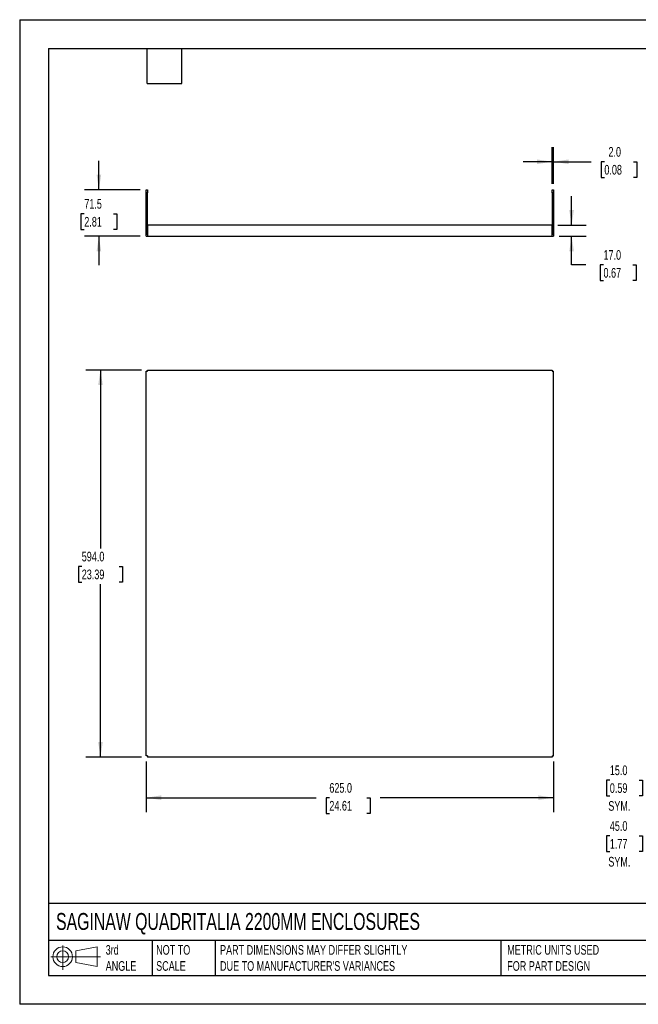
# Model space of a CAD drawing. Header units: millimetres. Extents: x 0 to 1956, y 0 to 1511.
# Tile 1 of 2: x 0 to 949, y 0 to 1511. Entities that reach past the tile are written whole.
import ezdxf

# ---------------------------------------------------------------- set-up
doc = ezdxf.new("R2010")
doc.units = ezdxf.units.MM
doc.header["$LTSCALE"] = 7
doc.layers.add('DIMENSIONS', color=140, linetype='Continuous', lineweight=25)
doc.layers.add('TEXT', color=140, linetype='Continuous', lineweight=25)
doc.styles.add('SLDTEXTSTYLE0', font='TXT', dxfattribs={"width": 0.7})
doc.dimstyles.new('SLDDIMSTYLE0', dxfattribs={"dimtxt": 15.106055, "dimasz": 23.114, "dimexe": 0, "dimexo": 0.0625, "dimgap": 3.776514, "dimtad": 0, "dimtih": 1, "dimtoh": 1, "dimdec": 1, "dimrnd": 1e-09, "dimzin": 12, "dimdsep": 46, "dimtxsty": 'SLDTEXTSTYLE0', "dimsah": 1, "dimcen": 0.09, "dimadec": 0, "dimazin": 3, "dimtfac": 1, "dimtdec": 1, "dimtmove": 0, "dimatfit": 0, "dimfxl": 0, "dimfrac": 2, "dimtolj": 1, "dimtzin": 12, "dimarcsym": 0})
doc.dimstyles.new('SLDDIMSTYLE1', dxfattribs={"dimtxt": 15.106055, "dimasz": 23.114, "dimexe": 0, "dimexo": 0.0625, "dimgap": 3.776514, "dimtad": 0, "dimtih": 1, "dimtoh": 1, "dimdec": 1, "dimrnd": 1e-09, "dimzin": 4, "dimdsep": 46, "dimtxsty": 'SLDTEXTSTYLE0', "dimsah": 1, "dimcen": 0.09, "dimadec": 0, "dimazin": 1, "dimtfac": 1, "dimtdec": 1, "dimtmove": 0, "dimatfit": 0, "dimfxl": 0, "dimfrac": 2, "dimtolj": 1, "dimtzin": 12, "dimarcsym": 0})
doc.dimstyles.new('SLDDIMSTYLE2', dxfattribs={"dimtxt": 15.106055, "dimasz": 23.114, "dimexe": 0, "dimexo": 0.0625, "dimgap": 3.776514, "dimtad": 0, "dimtih": 1, "dimtoh": 1, "dimdec": 1, "dimrnd": 1e-09, "dimzin": 4, "dimdsep": 46, "dimtxsty": 'SLDTEXTSTYLE0', "dimsah": 1, "dimcen": 0.09, "dimadec": 0, "dimazin": 1, "dimtfac": 1, "dimtdec": 1, "dimtofl": 0, "dimtmove": 0, "dimatfit": 3, "dimfxl": 0, "dimfrac": 2, "dimtolj": 1, "dimtzin": 12, "dimarcsym": 0})

# ---------------------------------------------------------------- blocks, each defined once
blk = doc.blocks.new('Block11')
at = {"color": 7, "linetype": 'Continuous', "lineweight": 18}
for p, q in [((18.1, 37.2), (18.1, 0)), ((38.4, 29.2), (71.2, 35.2)), ((71.2, 35.2), (71.2, 5.1)), ((0, 20.2), (76.1, 20.2)), ((38.4, 11.2), (38.4, 29.2)), ((38.4, 11.2), (71.2, 5.1))]:
    blk.add_line(p, q, dxfattribs=at)
for radius in [15.1, 9]:
    blk.add_circle((18.1, 20.2), radius, dxfattribs=at)
blk = doc.blocks.new('Block12')
at = {"color": 7, "linetype": 'Continuous'}
blk.add_blockref('Block11', (0, 0), dxfattribs=at)
blk = doc.blocks.new('_D')
at = {"layer": 'DIMENSIONS'}
for p, q in [((121.5, 1250.4), (121.5, 1294.9)), ((185, 1250.4), (99.3, 1250.4)), ((99.1, 1213.5), (94, 1213.5)), ((94, 1213.5), (94, 1189.5)), ((144, 1213.5), (149, 1213.5)), ((149, 1213.5), (149, 1189.5)), ((94, 1189.5), (99.1, 1189.5)), ((185, 1178.9), (99.3, 1178.9)), ((121.5, 1178.9), (121.5, 1134.5)), ((149, 1189.5), (144, 1189.5))]:
    blk.add_line(p, q, dxfattribs=at)
for points in [[(121.5, 1250.4), (125.1, 1273.5), (118, 1273.5)], [(121.5, 1178.9), (118, 1155.8), (125.1, 1155.8)]]:
    blk.add_solid(points, dxfattribs=at)
at = {"layer": 'DIMENSIONS', "char_height": 14.82, "attachment_point": 1, "style": 'SLDTEXTSTYLE0'}
for s, insert in [('71.5', (99.1, 1236)), ('2.81', (99.1, 1208.6))]:
    blk.add_mtext(s, dxfattribs=dict(at, insert=insert))
blk = doc.blocks.new('_D_1')
at = {"layer": 'DIMENSIONS'}
for p, q in [((846.8, 1195.9), (846.8, 1240.4)), ((825.8, 1195.9), (869, 1195.9)), ((827.8, 1178.9), (869, 1178.9)), ((846.8, 1135.1), (846.8, 1178.9)), ((868.4, 1135.1), (846.8, 1135.1)), ((895.7, 1135.1), (890.6, 1135.1)), ((890.6, 1135.1), (890.6, 1111.1)), ((940.6, 1135.1), (945.6, 1135.1)), ((945.6, 1135.1), (945.6, 1111.1)), ((890.6, 1111.1), (895.7, 1111.1)), ((945.6, 1111.1), (940.6, 1111.1))]:
    blk.add_line(p, q, dxfattribs=at)
for points in [[(846.8, 1195.9), (850.3, 1219), (843.2, 1219)], [(846.8, 1178.9), (843.2, 1155.8), (850.3, 1155.8)]]:
    blk.add_solid(points, dxfattribs=at)
at = {"layer": 'DIMENSIONS', "char_height": 14.82, "attachment_point": 1, "style": 'SLDTEXTSTYLE0'}
for s, insert in [('17.0', (895.7, 1157.6)), ('0.67', (895.7, 1130.2))]:
    blk.add_mtext(s, dxfattribs=dict(at, insert=insert))
blk = doc.blocks.new('_D_2')
at = {"layer": 'DIMENSIONS'}
for p, q in [((816.9, 1259.3), (816.9, 1315.5)), ((818.9, 1259.3), (818.9, 1315.5)), ((816.9, 1293.3), (772.5, 1293.3)), ((818.9, 1293.3), (876.6, 1293.3)), ((897, 1293.3), (891.9, 1293.3)), ((891.9, 1293.3), (891.9, 1269.3)), ((941.9, 1293.3), (947, 1293.3)), ((947, 1293.3), (947, 1269.3)), ((891.9, 1269.3), (897, 1269.3)), ((947, 1269.3), (941.9, 1269.3))]:
    blk.add_line(p, q, dxfattribs=at)
for points in [[(816.9, 1293.3), (793.8, 1296.8), (793.8, 1289.7)], [(818.9, 1293.3), (842.1, 1289.7), (842.1, 1296.8)]]:
    blk.add_solid(points, dxfattribs=at)
at = {"layer": 'DIMENSIONS', "char_height": 14.82, "attachment_point": 1, "style": 'SLDTEXTSTYLE0'}
for s, insert in [('2.0', (903.3, 1315.8)), ('0.08', (897, 1288.4))]:
    blk.add_mtext(s, dxfattribs=dict(at, insert=insert))
blk = doc.blocks.new('_D_3')
at = {"layer": 'DIMENSIONS'}
for p, q in [((187, 973.6), (101.7, 973.6)), ((123.9, 973.6), (123.9, 699.6)), ((95.2, 672.2), (90.1, 672.2)), ((90.1, 672.2), (90.1, 648.2)), ((152.7, 672.2), (157.7, 672.2)), ((157.7, 672.2), (157.7, 648.2)), ((90.1, 648.2), (95.2, 648.2)), ((123.9, 379.6), (123.9, 644.8)), ((157.7, 648.2), (152.7, 648.2)), ((187, 379.6), (101.7, 379.6))]:
    blk.add_line(p, q, dxfattribs=at)
for points in [[(123.9, 973.6), (120.4, 950.5), (127.5, 950.5)], [(123.9, 379.6), (127.5, 402.7), (120.4, 402.7)]]:
    blk.add_solid(points, dxfattribs=at)
at = {"layer": 'DIMENSIONS', "char_height": 14.82, "attachment_point": 1, "style": 'SLDTEXTSTYLE0'}
for s, insert in [('594.0', (95.2, 694.7)), ('23.39', (95.2, 667.3))]:
    blk.add_mtext(s, dxfattribs=dict(at, insert=insert))
blk = doc.blocks.new('_D_4')
at = {"layer": 'DIMENSIONS'}
for p, q in [((193.9, 372.7), (193.9, 294.9)), ((818.9, 372.7), (818.9, 294.9)), ((193.9, 317.1), (454.7, 317.1)), ((475.1, 317.1), (470.1, 317.1)), ((470.1, 317.1), (470.1, 293.1)), ((532.6, 317.1), (537.7, 317.1)), ((537.7, 317.1), (537.7, 293.1)), ((818.9, 317.1), (553.1, 317.1)), ((470.1, 293.1), (475.1, 293.1)), ((537.7, 293.1), (532.6, 293.1))]:
    blk.add_line(p, q, dxfattribs=at)
for points in [[(193.9, 317.1), (217.1, 313.6), (217.1, 320.7)], [(818.9, 317.1), (795.8, 320.7), (795.8, 313.6)]]:
    blk.add_solid(points, dxfattribs=at)
at = {"layer": 'DIMENSIONS', "char_height": 14.82, "attachment_point": 1, "style": 'SLDTEXTSTYLE0'}
for s, insert in [('625.0', (475.1, 339.6)), ('24.61', (475.1, 312.2))]:
    blk.add_mtext(s, dxfattribs=dict(at, insert=insert))
blk = doc.blocks.new('_D_5')
at = {"layer": 'DIMENSIONS'}
for p, q in [((1027.5, 389.2), (1027.5, 307.8)), ((1012.5, 370.7), (1012.5, 307.8)), ((905.4, 344.2), (900.3, 344.2)), ((900.3, 344.2), (900.3, 320.2)), ((950.3, 344.2), (955.3, 344.2)), ((955.3, 344.2), (955.3, 320.2)), ((900.3, 320.2), (905.4, 320.2)), ((955.3, 320.2), (950.3, 320.2)), ((1012.5, 330), (963.8, 330)), ((1027.5, 330), (1072, 330))]:
    blk.add_line(p, q, dxfattribs=at)
for points in [[(1012.5, 330), (989.4, 333.6), (989.4, 326.5)], [(1027.5, 330), (1050.6, 326.5), (1050.6, 333.6)]]:
    blk.add_solid(points, dxfattribs=at)
at = {"layer": 'DIMENSIONS', "char_height": 14.82, "attachment_point": 1, "style": 'SLDTEXTSTYLE0'}
for s, insert in [('15.0', (905.4, 366.6)), ('0.59', (905.4, 339.3)), ('SYM.', (903.1, 311.9))]:
    blk.add_mtext(s, dxfattribs=dict(at, insert=insert))
blk = doc.blocks.new('_D_6')
at = {"layer": 'DIMENSIONS'}
for p, q in [((1057.5, 386.7), (1057.5, 222.2)), ((1012.5, 370.7), (1012.5, 222.2)), ((905.4, 258.6), (900.3, 258.6)), ((900.3, 258.6), (900.3, 234.6)), ((950.3, 258.6), (955.3, 258.6)), ((955.3, 258.6), (955.3, 234.6)), ((1012.5, 244.5), (963.8, 244.5)), ((1057.5, 244.5), (1102, 244.5)), ((900.3, 234.6), (905.4, 234.6)), ((955.3, 234.6), (950.3, 234.6))]:
    blk.add_line(p, q, dxfattribs=at)
for points in [[(1012.5, 244.5), (989.4, 248), (989.4, 240.9)], [(1057.5, 244.5), (1080.6, 240.9), (1080.6, 248)]]:
    blk.add_solid(points, dxfattribs=at)
at = {"layer": 'DIMENSIONS', "char_height": 14.82, "attachment_point": 1, "style": 'SLDTEXTSTYLE0'}
for s, insert in [('45.0', (905.4, 281.1)), ('1.77', (905.4, 253.7)), ('SYM.', (903.1, 226.3))]:
    blk.add_mtext(s, dxfattribs=dict(at, insert=insert))

msp = doc.modelspace()

# ---------------------------------------------------------------- linework, layer by layer
at = {"color": 7, "linetype": 'Continuous'}
for p, q in [((0.02, 1511.32), (0.02, 0.02)), ((0.02, 1511.32), (1955.82, 1511.32)), ((1955.82, 0.02), (0.02, 0.02))]:
    msp.add_line(p, q, dxfattribs=at)
for p, q in [((193.94, 1250.41), (195.94, 1250.41)), ((193.94, 1245.41), (193.94, 1250.41)), ((195.94, 1245.41), (193.94, 1245.41)), ((193.94, 1178.91), (193.94, 1245.41)), ((195.94, 1250.41), (195.94, 1245.41)), ((195.94, 1180.91), (195.94, 1245.41)), ((816.94, 1250.41), (818.94, 1250.41)), ((816.94, 1245.41), (816.94, 1250.41)), ((816.94, 1245.41), (816.94, 1180.91)), ((818.94, 1245.41), (816.94, 1245.41)), ((818.94, 1250.41), (818.94, 1245.41)), ((818.94, 1245.41), (818.94, 1178.91)), ((816.94, 1195.91), (195.94, 1195.91)), ((195.94, 1195.91), (195.94, 1178.91)), ((816.94, 1178.91), (816.94, 1195.91)), ((193.94, 1178.91), (195.94, 1178.91)), ((195.94, 1180.91), (195.94, 1180.91)), ((195.94, 1178.91), (816.94, 1178.91)), ((816.94, 1180.91), (816.94, 1180.91)), ((816.94, 1178.91), (818.94, 1178.91)), ((193.94, 381.6), (193.94, 971.59)), ((193.94, 971.59), (195.94, 971.59)), ((195.94, 971.59), (195.94, 973.59)), ((195.94, 973.59), (816.94, 973.59)), ((816.94, 973.59), (816.94, 971.59)), ((816.94, 971.59), (818.94, 971.59)), ((818.94, 381.6), (818.94, 971.59)), ((195.94, 381.6), (193.94, 381.6)), ((195.94, 381.6), (195.94, 379.59)), ((816.94, 379.59), (195.94, 379.59)), ((816.94, 381.6), (818.94, 381.6)), ((816.94, 381.6), (816.94, 379.59))]:
    msp.add_line(p, q)
at = {"layer": 'TEXT'}
for p, q in [((44.45, 1466.85), (1911.35, 1466.85)), ((44.45, 1466.85), (44.45, 44.45)), ((195.58, 1413.51), (195.58, 1466.85)), ((248.92, 1413.51), (248.92, 1466.85)), ((195.58, 1413.51), (248.92, 1413.51)), ((1911.35, 154.88), (44.45, 154.88)), ((1911.35, 97.79), (44.45, 97.79)), ((203.31, 97.79), (203.31, 44.45)), ((299.86, 97.79), (299.86, 44.45)), ((738.39, 97.79), (738.39, 44.45)), ((44.45, 44.45), (1911.35, 44.45))]:
    msp.add_line(p, q, dxfattribs=at)

# ---------------------------------------------------------------- block references
msp.add_blockref('Block12', (47.87, 52.88), dxfattribs=at)

# ---------------------------------------------------------------- texts
at = {"layer": 'TEXT', "attachment_point": 1, "style": 'SLDTEXTSTYLE0'}
for s, insert, char_height in [('SAGINAW QUADRITALIA 2200MM ENCLOSURES', (55.76, 140.16), 25.9292), ('3rd^JANGLE', (131.95, 90.98), 14.817), ('NOT TO^JSCALE', (209.35, 90.98), 14.8167), ("PART DIMENSIONS MAY DIFFER SLIGHTLY ^JDUE TO MANUFACTURER'S VARIANCES", (307.39, 90.98), 14.8167), ('METRIC UNITS USED ^JFOR PART DESIGN', (747.98, 90.98), 14.8167)]:
    msp.add_mtext(s, dxfattribs=dict(at, insert=insert, char_height=char_height))

# ---------------------------------------------------------------- dimensions: what is measured, and where the dimension line sits
at = {"layer": 'DIMENSIONS'}
for base, p1, p2, dimstyle, picture, middle in [((816.94, 1293.27), (818.94, 1250.41), (816.94, 1250.41), 'SLDDIMSTYLE1', '_D_2', (919.47, 1293.27)), ((818.94, 317.12), (193.94, 381.6), (818.94, 381.6), 'SLDDIMSTYLE2', '_D_4', (503.86, 317.12))]:
    dim = msp.add_linear_dim(base=base, p1=p1, p2=p2, dimstyle=dimstyle, dxfattribs=at)
    dim.commit()
    dim.dimension.update_dxf_attribs({"geometry": picture, "text_midpoint": middle, "dimtype": 160})
for base, p1, p2, dimstyle, picture, middle in [((121.51, 1250.41), (193.94, 1178.91), (193.94, 1250.41), 'SLDDIMSTYLE0', '_D', (121.51, 1213.54)), ((846.75, 1178.91), (816.94, 1195.91), (818.94, 1178.91), 'SLDDIMSTYLE1', '_D_1', (846.75, 1135.08)), ((123.94, 379.59), (195.94, 973.59), (195.94, 379.59), 'SLDDIMSTYLE2', '_D_3', (123.94, 672.22))]:
    dim = msp.add_linear_dim(base=base, p1=p1, p2=p2, angle=90, dimstyle=dimstyle, dxfattribs=at)
    dim.commit()
    dim.dimension.update_dxf_attribs({"geometry": picture, "text_midpoint": middle, "dimtype": 160})
for base, p1, picture, middle in [((1012.53, 330.03), (1027.53, 398.09), '_D_5', (927.82, 330.03)), ((1012.53, 244.46), (1057.53, 395.55), '_D_6', (927.82, 244.46))]:
    dim = msp.add_linear_dim(base=base, p1=p1, p2=(1012.53, 379.59), text='<>\\PSYM.', dimstyle='SLDDIMSTYLE1', dxfattribs=at)
    dim.commit()
    dim.dimension.update_dxf_attribs({"geometry": picture, "text_midpoint": middle, "dimtype": 160})

doc.saveas('drawing.dxf')
